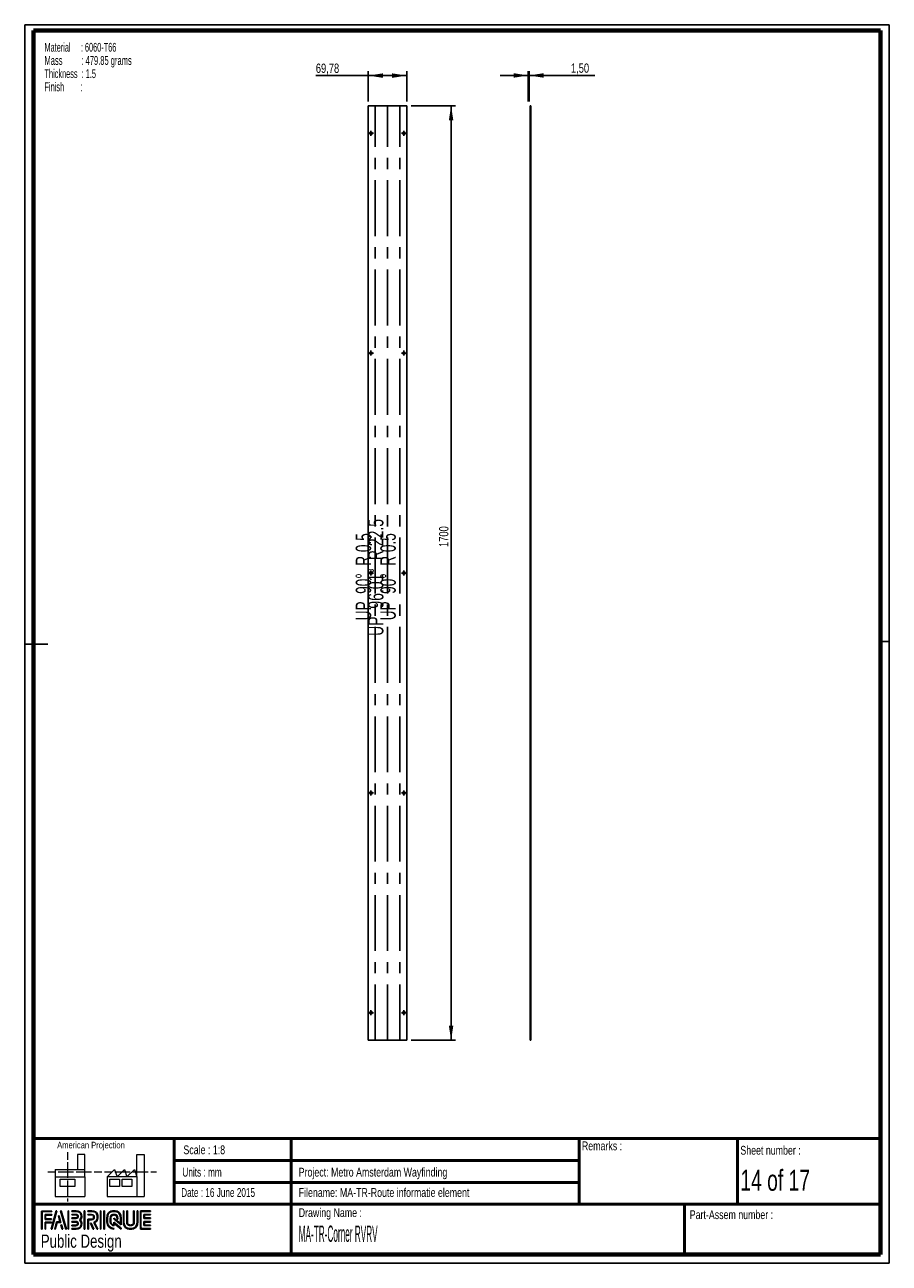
# Paper-space layout 'Corner RVRV Flat' of a CAD drawing. Header units: millimetres. Extents: x 7 to 203, y 7 to 289.
import ezdxf

# ---------------------------------------------------------------- set-up
doc = ezdxf.new("R2010")
doc.units = ezdxf.units.MM
doc.linetypes.add('CENTERX2', pattern=[20.32, 12.7, -2.54, 2.54, -2.54])
doc.linetypes.add('HIDDEN', pattern=[1.905, 1.27, -0.635])
for name, color, linetype in [('FORMAT', 7, 'Continuous'), ('LAYER1', 7, 'Continuous'), ('LAYER2', 7, 'Continuous'), ('LOGO', 7, 'Continuous')]:
    doc.layers.add(name, color=color, linetype=linetype)
doc.styles.add('SLDTEXTSTYLE0', font='TXT', dxfattribs={"width": 0.7})
doc.styles.add('SLDTEXTSTYLE1', font='TXT', dxfattribs={"width": 0.75})
doc.styles.add('SLDTEXTSTYLE13', font='TXT', dxfattribs={"width": 0.562222})
doc.styles.add('SLDTEXTSTYLE14', font='TXT', dxfattribs={"width": 0.6875})
doc.styles.add('SLDTEXTSTYLE16', font='TXT', dxfattribs={"width": 0.660714})
doc.styles.add('SLDTEXTSTYLE17', font='TXT', dxfattribs={"width": 0.680556})
doc.styles.add('SLDTEXTSTYLE3', font='TXT', dxfattribs={"width": 0.697368})
doc.styles.add('SLDTEXTSTYLE4', font='TXT', dxfattribs={"width": 0.37675})
doc.styles.add('SLDTEXTSTYLE7', font='TXT', dxfattribs={"width": 0.605})
doc.styles.add('SLDTEXTSTYLE8', font='TXT', dxfattribs={"width": 0.549})
doc.dimstyles.new('SLDDIMSTYLE25', dxfattribs={"dimtxt": 2.116667, "dimasz": 3.302, "dimexe": 0, "dimexo": 0.0625, "dimgap": 0.529167, "dimtad": 1, "dimlfac": 8, "dimrnd": 1e-09, "dimzin": 12, "dimdsep": 46, "dimtxsty": 'SLDTEXTSTYLE1', "dimsah": 1, "dimcen": 0.09, "dimadec": 0, "dimazin": 3, "dimtfac": 1, "dimtofl": 0, "dimtmove": 0, "dimatfit": 3, "dimfxl": 1, "dimfrac": 2, "dimtolj": 1, "dimtzin": 12, "dimarcsym": 0})
doc.dimstyles.new('SLDDIMSTYLE26', dxfattribs={"dimtxt": 2.116667, "dimasz": 3.302, "dimexe": 0, "dimexo": 0.0625, "dimgap": 0.529167, "dimtad": 1, "dimlfac": 8, "dimrnd": 1e-09, "dimzin": 12, "dimdsep": 46, "dimtxsty": 'SLDTEXTSTYLE1', "dimsah": 1, "dimcen": 0.09, "dimadec": 0, "dimazin": 3, "dimtfac": 1, "dimtmove": 0, "dimatfit": 0, "dimfxl": 1, "dimfrac": 2, "dimtolj": 1, "dimtzin": 12, "dimarcsym": 0})

# ---------------------------------------------------------------- blocks, each defined once
blk = doc.blocks.new('SW_NOTE_0_31')
at = {"layer": 'FORMAT', "color": 0, "char_height": 2, "attachment_point": 1}
for s, insert, style in [('Material     : 6060-T66', (0, 2.58), 'SLDTEXTSTYLE7'), ('Mass         : 479.85 grams', (0, -0.42), 'SLDTEXTSTYLE13'), ('Thickness  : 1.5', (0, -3.42), 'SLDTEXTSTYLE7'), ('Finish        :', (0, -6.42), 'SLDTEXTSTYLE8')]:
    blk.add_mtext(s, dxfattribs=dict(at, insert=insert, style=style))
blk = doc.blocks.new('_D_148')
at = {"layer": 'LOGO'}
for p, q in [((84.94, 277.46), (73.01, 277.46)), ((84.94, 271.59), (84.94, 278.46)), ((93.67, 277.46), (84.94, 277.46)), ((93.67, 271.59), (93.67, 278.46))]:
    blk.add_line(p, q, dxfattribs=at)
for points in [[(84.94, 277.46), (88.25, 276.95), (88.25, 277.97)], [(93.67, 277.46), (90.36, 277.97), (90.36, 276.95)]]:
    blk.add_solid(points, dxfattribs=at)
at = {"layer": 'LOGO', "insert": (73.01, 280.19), "char_height": 2.117, "attachment_point": 1, "style": 'SLDTEXTSTYLE1'}
blk.add_mtext('69,78', dxfattribs=at)
blk = doc.blocks.new('_D_149')
at = {"layer": 'LOGO'}
for p, q in [((94.67, 270.59), (104.76, 270.59)), ((103.76, 58.09), (103.76, 270.59)), ((94.67, 58.09), (104.76, 58.09))]:
    blk.add_line(p, q, dxfattribs=at)
for points in [[(103.76, 270.59), (103.25, 267.29), (104.27, 267.29)], [(103.76, 58.09), (104.27, 61.4), (103.25, 61.4)]]:
    blk.add_solid(points, dxfattribs=at)
at = {"layer": 'LOGO', "insert": (101.03, 170.26), "char_height": 2.117, "attachment_point": 1, "rotation": 90, "style": 'SLDTEXTSTYLE1'}
blk.add_mtext('1700', dxfattribs=at)
blk = doc.blocks.new('SW_CENTERMARKSYMBOL_43')
at = {"layer": 'LOGO', "color": 0}
for p, q in [((-0.31, 0), (-0.57, 0)), ((0, 0), (-0.31, 0)), ((0, 0.31), (0, 0.57)), ((0, 0), (0, 0.31)), ((0, 0), (0, -0.31)), ((0, 0), (0.31, 0)), ((0.31, 0), (0.57, 0)), ((0, -0.31), (0, -0.57))]:
    blk.add_line(p, q, dxfattribs=at)
blk = doc.blocks.new('SW_CENTERMARKSYMBOL_44')
at = {"layer": 'LOGO', "color": 0}
for p, q in [((-0.31, 0), (-0.57, 0)), ((0, 0), (-0.31, 0)), ((0, 0.31), (0, 0.57)), ((0, 0), (0, 0.31)), ((0, 0), (0, -0.31)), ((0, 0), (0.31, 0)), ((0.31, 0), (0.57, 0)), ((0, -0.31), (0, -0.57))]:
    blk.add_line(p, q, dxfattribs=at)
blk = doc.blocks.new('SW_CENTERMARKSYMBOL_45')
at = {"layer": 'LOGO', "color": 0}
for p, q in [((-0.31, 0), (-0.57, 0)), ((0, 0), (-0.31, 0)), ((0, 0.31), (0, 0.57)), ((0, 0), (0, 0.31)), ((0, 0), (0, -0.31)), ((0, 0), (0.31, 0)), ((0.31, 0), (0.57, 0)), ((0, -0.31), (0, -0.57))]:
    blk.add_line(p, q, dxfattribs=at)
blk = doc.blocks.new('SW_CENTERMARKSYMBOL_46')
at = {"layer": 'LOGO', "color": 0}
for p, q in [((-0.31, 0), (-0.57, 0)), ((0, 0), (-0.31, 0)), ((0, 0.31), (0, 0.57)), ((0, 0), (0, 0.31)), ((0, 0), (0, -0.31)), ((0, 0), (0.31, 0)), ((0.31, 0), (0.57, 0)), ((0, -0.31), (0, -0.57))]:
    blk.add_line(p, q, dxfattribs=at)
blk = doc.blocks.new('SW_CENTERMARKSYMBOL_47')
at = {"layer": 'LOGO', "color": 0}
for p, q in [((-0.31, 0), (-0.57, 0)), ((0, 0), (-0.31, 0)), ((0, 0.31), (0, 0.57)), ((0, 0), (0, 0.31)), ((0, 0), (0, -0.31)), ((0, 0), (0.31, 0)), ((0.31, 0), (0.57, 0)), ((0, -0.31), (0, -0.57))]:
    blk.add_line(p, q, dxfattribs=at)
blk = doc.blocks.new('SW_CENTERMARKSYMBOL_48')
at = {"layer": 'LOGO', "color": 0}
for p, q in [((-0.31, 0), (-0.57, 0)), ((0, 0), (-0.31, 0)), ((0, 0.31), (0, 0.57)), ((0, 0), (0, 0.31)), ((0, 0), (0, -0.31)), ((0, 0), (0.31, 0)), ((0.31, 0), (0.57, 0)), ((0, -0.31), (0, -0.57))]:
    blk.add_line(p, q, dxfattribs=at)
blk = doc.blocks.new('SW_CENTERMARKSYMBOL_49')
at = {"layer": 'LOGO', "color": 0}
for p, q in [((-0.31, 0), (-0.57, 0)), ((0, 0), (-0.31, 0)), ((0, 0.31), (0, 0.57)), ((0, 0), (0, 0.31)), ((0, 0), (0, -0.31)), ((0, 0), (0.31, 0)), ((0.31, 0), (0.57, 0)), ((0, -0.31), (0, -0.57))]:
    blk.add_line(p, q, dxfattribs=at)
blk = doc.blocks.new('SW_CENTERMARKSYMBOL_50')
at = {"layer": 'LOGO', "color": 0}
for p, q in [((-0.31, 0), (-0.57, 0)), ((0, 0), (-0.31, 0)), ((0, 0.31), (0, 0.57)), ((0, 0), (0, 0.31)), ((0, 0), (0, -0.31)), ((0, 0), (0.31, 0)), ((0.31, 0), (0.57, 0)), ((0, -0.31), (0, -0.57))]:
    blk.add_line(p, q, dxfattribs=at)
blk = doc.blocks.new('SW_CENTERMARKSYMBOL_51')
at = {"layer": 'LOGO', "color": 0}
for p, q in [((-0.31, 0), (-0.57, 0)), ((0, 0), (-0.31, 0)), ((0, 0.31), (0, 0.57)), ((0, 0), (0, 0.31)), ((0, 0), (0, -0.31)), ((0, 0), (0.31, 0)), ((0.31, 0), (0.57, 0)), ((0, -0.31), (0, -0.57))]:
    blk.add_line(p, q, dxfattribs=at)
blk = doc.blocks.new('SW_CENTERMARKSYMBOL_52')
at = {"layer": 'LOGO', "color": 0}
for p, q in [((-0.31, 0), (-0.57, 0)), ((0, 0), (-0.31, 0)), ((0, 0.31), (0, 0.57)), ((0, 0), (0, 0.31)), ((0, 0), (0, -0.31)), ((0, 0), (0.31, 0)), ((0.31, 0), (0.57, 0)), ((0, -0.31), (0, -0.57))]:
    blk.add_line(p, q, dxfattribs=at)
blk = doc.blocks.new('_D_150')
at = {"layer": 'LOGO'}
for p, q in [((121.29, 277.49), (114.94, 277.49)), ((121.29, 271.59), (121.29, 278.49)), ((121.48, 277.49), (121.29, 277.49)), ((121.48, 271.59), (121.48, 278.49)), ((121.48, 277.49), (136.47, 277.49))]:
    blk.add_line(p, q, dxfattribs=at)
for points in [[(121.29, 277.49), (117.99, 278), (117.99, 276.98)], [(121.48, 277.49), (124.78, 276.98), (124.78, 278)]]:
    blk.add_solid(points, dxfattribs=at)
at = {"layer": 'LOGO', "insert": (131, 280.22), "char_height": 2.117, "attachment_point": 1, "style": 'SLDTEXTSTYLE1'}
blk.add_mtext('1,50', dxfattribs=at)

psp = doc.layouts.new('Corner RVRV Flat')

# ---------------------------------------------------------------- hatches: boundary and pattern name
at = {"layer": 'LOGO'}
for points in [[(10.6886, 15.1336), (10.8267, 15.1336), (10.8267, 19.1191), (13.0247, 19.1191), (13.0247, 19.2569), (10.6886, 19.2569)], [(11.5878, 17.5069), (11.5878, 18.3377), (13.0247, 18.3377), (13.0247, 18.476), (11.4498, 18.476), (11.4498, 17.3687), (12.8886, 17.3687), (12.8886, 17.5069)], [(14.1546, 19.2796), (14.0117, 19.2796), (12.8319, 15.1564), (12.9745, 15.1564)], [(13.7898, 15.1564), (14.2016, 16.6676), (15.0361, 16.6676), (14.641, 18.1631), (14.4934, 18.1631), (14.8571, 16.8059), (14.0959, 16.8059), (13.6496, 15.1564)], [(16.3163, 15.1564), (15.1362, 19.2796), (14.9892, 19.2796), (16.1715, 15.1564)], [(16.8175, 15.1564), (16.8175, 19.2796), (16.6792, 19.2796), (16.6792, 15.1564)], [(20.5209, 15.1564), (20.5209, 19.2796), (20.3827, 19.2796), (20.3827, 15.1564)], [(24.1686, 15.1564), (24.1686, 19.2796), (24.0306, 19.2796), (24.0306, 15.1564)], [(24.9531, 15.1564), (24.9531, 19.2796), (24.8152, 19.2796), (24.8152, 15.1564)], [(34.0308, 17.6781), (34.0308, 18.3605), (35.4618, 18.3605), (35.4618, 18.4987), (33.8922, 18.4987), (33.8922, 17.5397), (35.4618, 17.5397), (35.4618, 17.6781)], [(11.5878, 15.1336), (11.5878, 16.5876), (12.8886, 16.5876), (12.8886, 16.7253), (11.4498, 16.7253), (11.4498, 15.1336)], [(15.4879, 15.1564), (15.2148, 16.1436), (15.0671, 16.1436), (15.3478, 15.1564)], [(22.5695, 15.1564), (21.911, 16.4985), (21.7571, 16.4985), (22.4158, 15.1564)], [(35.4618, 15.9383), (35.4618, 16.0768), (34.0308, 16.0768), (34.0308, 16.7591), (35.4618, 16.7591), (35.4618, 16.8972), (33.8922, 16.8972), (33.8922, 15.9383)]]:
    psp.add_hatch(color=7, dxfattribs=at).paths.add_polyline_path(points, flags=0)
h = psp.add_hatch(color=7, dxfattribs=at)
edge = h.paths.add_edge_path(flags=0)
edge.add_line((17.5302, 15.9289), (18.4834, 15.9289))
edge.add_spline(control_points=[(18.4834, 15.9289), (18.7525, 15.9289), (18.9712, 16.1482), (18.9712, 16.418), (18.9712, 16.6881), (18.7571, 16.8997), (18.4834, 16.8997), (18.4832, 16.8997), (17.53, 16.8977)], knot_values=[0, 0, 0, 0, 1, 2, 3, 4, 5, 6, 6, 6, 6], weights=[1, 1, 1, 1, 1, 1, 1, 1, 1], degree=3, periodic=0)
edge.add_line((17.53, 16.8977), (17.5302, 16.7596))
edge.add_line((17.5302, 16.7596), (18.4834, 16.7616))
edge.add_spline(control_points=[(18.4834, 16.7616), (18.6795, 16.7616), (18.8332, 16.6105), (18.8332, 16.418), (18.8332, 16.2243), (18.6763, 16.0666), (18.4834, 16.0666)], knot_values=[0, 0, 0, 0, 1, 2, 3, 4, 4, 4, 4], weights=[1, 1, 1, 1, 1, 1, 1], degree=3, periodic=0)
edge.add_line((18.4834, 16.0666), (17.5302, 16.0666))
edge.add_line((17.5302, 16.0666), (17.5302, 15.9289))
h = psp.add_hatch(color=7, dxfattribs=at)
edge = h.paths.add_edge_path(flags=0)
edge.add_line((17.5302, 15.1564), (18.5372, 15.1564))
edge.add_spline(control_points=[(18.5372, 15.1564), (19.2314, 15.1564), (19.7957, 15.7225), (19.7957, 16.418), (19.7957, 16.7112), (19.6812, 16.9926), (19.4787, 17.2215), (19.6812, 17.4499), (19.7957, 17.7315), (19.7957, 18.0248), (19.7957, 18.7196), (19.2314, 19.2849), (18.5372, 19.2849)], knot_values=[0, 0, 0, 0, 1, 2, 3, 4, 5, 6, 7, 8, 9, 10, 10, 10, 10], weights=[1, 1, 1, 1, 1, 1, 1, 1, 1, 1, 1, 1, 1], degree=3, periodic=0)
edge.add_line((18.5372, 19.2849), (17.5302, 19.2849))
edge.add_line((17.5302, 19.2849), (17.5302, 19.1468))
edge.add_line((17.5302, 19.1468), (18.5372, 19.1468))
edge.add_spline(control_points=[(18.5372, 19.1468), (19.1551, 19.1468), (19.6577, 18.6435), (19.6577, 18.0248), (19.6577, 17.7476), (19.5451, 17.4793), (19.341, 17.2693)], knot_values=[0, 0, 0, 0, 1, 2, 3, 4, 4, 4, 4], weights=[1, 1, 1, 1, 1, 1, 1], degree=3, periodic=0)
edge.add_line((19.341, 17.2693), (19.2941, 17.2215))
edge.add_line((19.2941, 17.2215), (19.341, 17.173))
edge.add_spline(control_points=[(19.341, 17.173), (19.5451, 16.9632), (19.6577, 16.6949), (19.6577, 16.418), (19.6577, 15.7985), (19.1551, 15.2946), (18.5372, 15.2946)], knot_values=[0, 0, 0, 0, 1, 2, 3, 4, 4, 4, 4], weights=[1, 1, 1, 1, 1, 1, 1], degree=3, periodic=0)
edge.add_line((18.5372, 15.2946), (17.5302, 15.2946))
edge.add_line((17.5302, 15.2946), (17.5302, 15.1564))
h = psp.add_hatch(color=7, dxfattribs=at)
edge = h.paths.add_edge_path(flags=0)
edge.add_line((17.5302, 17.5393), (18.5352, 17.5393))
edge.add_spline(control_points=[(18.5352, 17.5393), (18.7876, 17.5707), (18.9712, 17.7791), (18.9712, 18.0243), (18.9712, 18.2941), (18.7571, 18.5061), (18.4834, 18.5061)], knot_values=[0, 0, 0, 0, 1, 2, 3, 4, 4, 4, 4], weights=[1, 1, 1, 1, 1, 1, 1], degree=3, periodic=0)
edge.add_line((18.4834, 18.5061), (17.5302, 18.5061))
edge.add_line((17.5302, 18.5061), (17.5302, 18.3678))
edge.add_line((17.5302, 18.3678), (18.4834, 18.3678))
edge.add_spline(control_points=[(18.4834, 18.3678), (18.6795, 18.3678), (18.8332, 18.217), (18.8332, 18.0243), (18.8332, 17.8486), (18.7014, 17.6991), (18.5261, 17.6767)], knot_values=[0, 0, 0, 0, 1, 2, 3, 4, 4, 4, 4], weights=[1, 1, 1, 1, 1, 1, 1], degree=3, periodic=0)
edge.add_line((18.5261, 17.6767), (17.5302, 17.6772))
edge.add_line((17.5302, 17.6772), (17.5302, 17.5393))
h = psp.add_hatch(color=7, dxfattribs=at)
edge = h.paths.add_edge_path(flags=0)
edge.add_line((23.2908, 15.1564), (23.4443, 15.1564))
edge.add_line((23.4443, 15.1564), (22.7198, 16.6317))
edge.add_spline(control_points=[(22.7198, 16.6317), (23.1755, 16.875), (23.4711, 17.3491), (23.4711, 17.8696), (23.4711, 18.647), (22.8397, 19.2796), (22.0637, 19.2796)], knot_values=[0, 0, 0, 0, 1, 2, 3, 4, 4, 4, 4], weights=[1, 1, 1, 1, 1, 1, 1], degree=3, periodic=0)
edge.add_line((22.0637, 19.2796), (21.1671, 19.2796))
edge.add_line((21.1671, 19.2796), (21.1671, 19.1419))
edge.add_line((21.1671, 19.1419), (22.0637, 19.1419))
edge.add_spline(control_points=[(22.0637, 19.1419), (22.7637, 19.1419), (23.3332, 18.571), (23.3332, 17.8696), (23.3332, 17.3783), (23.0463, 16.9261), (22.6016, 16.7176)], knot_values=[0, 0, 0, 0, 1, 2, 3, 4, 4, 4, 4], weights=[1, 1, 1, 1, 1, 1, 1], degree=3, periodic=0)
edge.add_line((22.6016, 16.7176), (22.538, 16.6879))
edge.add_line((22.538, 16.6879), (23.2908, 15.1564))
h = psp.add_hatch(color=7, dxfattribs=at)
edge = h.paths.add_edge_path(flags=0)
edge.add_line((21.1671, 18.3605), (22.0096, 18.3605))
edge.add_spline(control_points=[(22.0096, 18.3605), (22.277, 18.3605), (22.4943, 18.1405), (22.4943, 17.8696), (22.4943, 17.599), (22.277, 17.3787), (22.0096, 17.3787)], knot_values=[0, 0, 0, 0, 1, 2, 3, 4, 4, 4, 4], weights=[1, 1, 1, 1, 1, 1, 1], degree=3, periodic=0)
edge.add_line((22.0096, 17.3787), (21.1671, 17.3787))
edge.add_line((21.1671, 17.3787), (21.1671, 15.1564))
edge.add_line((21.1671, 15.1564), (21.3051, 15.1564))
edge.add_line((21.3051, 15.1564), (21.3051, 17.2409))
edge.add_line((21.3051, 17.2409), (22.0096, 17.2409))
edge.add_spline(control_points=[(22.0096, 17.2409), (22.3531, 17.2409), (22.6324, 17.5227), (22.6324, 17.8696), (22.6324, 18.2163), (22.3531, 18.4987), (22.0096, 18.4987)], knot_values=[0, 0, 0, 0, 1, 2, 3, 4, 4, 4, 4], weights=[1, 1, 1, 1, 1, 1, 1], degree=3, periodic=0)
edge.add_line((22.0096, 18.4987), (21.1671, 18.4987))
edge.add_line((21.1671, 18.4987), (21.1671, 18.3605))
h = psp.add_hatch(color=7, dxfattribs=at)
edge = h.paths.add_edge_path(flags=0)
edge.add_line((28.7594, 16.1427), (28.7599, 17.6477))
edge.add_spline(control_points=[(28.7599, 17.6477), (28.7599, 18.5477), (28.0291, 19.2796), (27.131, 19.2796), (26.2321, 19.2796), (25.501, 18.5477), (25.501, 17.6477)], knot_values=[0, 0, 0, 0, 1, 2, 3, 4, 4, 4, 4], weights=[1, 1, 1, 1, 1, 1, 1], degree=3, periodic=0)
edge.add_line((25.501, 17.6477), (25.501, 16.7885))
edge.add_spline(control_points=[(25.501, 16.7885), (25.501, 15.8888), (26.2316, 15.1564), (27.13, 15.1564)], knot_values=[1, 1, 1, 1, 2, 2, 2, 2], weights=[1, 1, 1, 1], degree=3, periodic=0)
edge.add_line((27.13, 15.1564), (27.13, 15.2946))
edge.add_spline(control_points=[(27.13, 15.2946), (26.3078, 15.2946), (25.6393, 15.9651), (25.6393, 16.7885)], knot_values=[3, 3, 3, 3, 4, 4, 4, 4], weights=[1, 1, 1, 1], degree=3, periodic=0)
edge.add_line((25.6393, 16.7885), (25.6393, 17.6477))
edge.add_spline(control_points=[(25.6393, 17.6477), (25.6393, 18.4716), (26.3084, 19.1419), (27.131, 19.1419), (27.9529, 19.1419), (28.6216, 18.4716), (28.6216, 17.6477)], knot_values=[0, 0, 0, 0, 1, 2, 3, 4, 4, 4, 4], weights=[1, 1, 1, 1, 1, 1, 1], degree=3, periodic=0)
edge.add_spline(control_points=[(28.6216, 17.6477), (28.6216, 16.6487), (28.6216, 16.4224), (28.4274, 16.5706), (27.0597, 17.6351)], knot_values=[0, 0, 0, 0, 1, 2, 2, 2, 2], weights=[1, 1, 1, 1, 1], degree=3, periodic=0)
edge.add_line((27.0597, 17.6351), (27.0597, 17.469))
edge.add_line((27.0597, 17.469), (28.7594, 16.1427))
h = psp.add_hatch(color=7, dxfattribs=at)
edge = h.paths.add_edge_path(flags=0)
edge.add_line((28.7594, 15.1564), (28.7594, 15.3484))
edge.add_line((28.7594, 15.3484), (27.0597, 16.7155))
edge.add_line((27.0597, 16.7155), (27.0597, 16.0904))
edge.add_spline(control_points=[(27.0597, 16.0904), (26.702, 16.1268), (26.4186, 16.421), (26.4186, 16.7905)], knot_values=[0, 0, 0, 0, 1, 1, 1, 1], weights=[1, 1, 1, 1], degree=3, periodic=0)
edge.add_line((26.4186, 16.7905), (26.4194, 17.6463))
edge.add_spline(control_points=[(26.4194, 17.6463), (26.4194, 18.0393), (26.7388, 18.3596), (27.131, 18.3596), (27.5229, 18.3596), (27.8423, 18.0393), (27.8423, 17.6463)], knot_values=[0, 0, 0, 0, 1, 2, 3, 4, 4, 4, 4], weights=[1, 1, 1, 1, 1, 1, 1], degree=3, periodic=0)
edge.add_line((27.8423, 17.6463), (27.8415, 17.4088))
edge.add_line((27.8415, 17.4088), (27.9795, 17.4082))
edge.add_line((27.9795, 17.4082), (27.9801, 17.6459))
edge.add_spline(control_points=[(27.9801, 17.6459), (27.9801, 18.1155), (27.5991, 18.4973), (27.131, 18.4973), (26.6626, 18.4973), (26.2814, 18.1155), (26.2814, 17.6463)], knot_values=[0, 0, 0, 0, 1, 2, 3, 4, 4, 4, 4], weights=[1, 1, 1, 1, 1, 1, 1], degree=3, periodic=0)
edge.add_line((26.2814, 17.6463), (26.2804, 16.7905))
edge.add_spline(control_points=[(26.2804, 16.7905), (26.2804, 16.3207), (26.6608, 15.9381), (27.1282, 15.9381)], knot_values=[0, 0, 0, 0, 1, 1, 1, 1], weights=[1, 1, 1, 1], degree=3, periodic=0)
edge.add_line((27.1282, 15.9381), (27.1973, 15.9381))
edge.add_line((27.1973, 15.9381), (27.1973, 16.4361))
edge.add_line((27.1973, 16.4361), (28.7594, 15.1564))
h = psp.add_hatch(color=7, dxfattribs=at)
edge = h.paths.add_edge_path(flags=0)
edge.add_line((29.2593, 19.2796), (29.2593, 16.7885))
edge.add_spline(control_points=[(29.2593, 16.7885), (29.2593, 15.8888), (29.99, 15.1564), (30.8881, 15.1564), (31.7871, 15.1564), (32.5179, 15.8888), (32.5179, 16.7885)], knot_values=[0, 0, 0, 0, 1, 2, 3, 4, 4, 4, 4], weights=[1, 1, 1, 1, 1, 1, 1], degree=3, periodic=0)
edge.add_line((32.5179, 16.7885), (32.5179, 19.2796))
edge.add_line((32.5179, 19.2796), (32.3799, 19.2796))
edge.add_line((32.3799, 19.2796), (32.3799, 16.7885))
edge.add_spline(control_points=[(32.3799, 16.7885), (32.3799, 15.9651), (31.7106, 15.2946), (30.8881, 15.2946), (30.066, 15.2946), (29.3971, 15.9651), (29.3971, 16.7885)], knot_values=[0, 0, 0, 0, 1, 2, 3, 4, 4, 4, 4], weights=[1, 1, 1, 1, 1, 1, 1], degree=3, periodic=0)
edge.add_line((29.3971, 16.7885), (29.3971, 19.2796))
edge.add_line((29.3971, 19.2796), (29.2593, 19.2796))
h = psp.add_hatch(color=7, dxfattribs=at)
edge = h.paths.add_edge_path(flags=0)
edge.add_line((30.0392, 19.2796), (30.0392, 16.7905))
edge.add_spline(control_points=[(30.0392, 16.7905), (30.0392, 16.3211), (30.4199, 15.9388), (30.8881, 15.9388), (31.3565, 15.9388), (31.7375, 16.3211), (31.7375, 16.7905)], knot_values=[0, 0, 0, 0, 1, 2, 3, 4, 4, 4, 4], weights=[1, 1, 1, 1, 1, 1, 1], degree=3, periodic=0)
edge.add_line((31.7375, 16.7905), (31.7375, 19.2796))
edge.add_line((31.7375, 19.2796), (31.5996, 19.2796))
edge.add_line((31.5996, 19.2796), (31.5996, 16.7905))
edge.add_spline(control_points=[(31.5996, 16.7905), (31.5996, 16.397), (31.28, 16.0769), (30.8881, 16.0769), (30.4958, 16.0769), (30.1769, 16.397), (30.1769, 16.7905)], knot_values=[0, 0, 0, 0, 1, 2, 3, 4, 4, 4, 4], weights=[1, 1, 1, 1, 1, 1, 1], degree=3, periodic=0)
edge.add_line((30.1769, 16.7905), (30.1769, 19.2796))
edge.add_line((30.1769, 19.2796), (30.0392, 19.2796))
h = psp.add_hatch(color=7, dxfattribs=at)
edge = h.paths.add_edge_path(flags=0)
edge.add_line((35.4618, 15.1558), (35.4618, 15.2939))
edge.add_spline(control_points=[(35.4618, 15.2939), (33.3989, 15.2939), (33.2693, 15.2939), (33.2693, 15.4248), (33.2693, 19.011), (33.2693, 19.1419)], knot_values=[0, 0, 0, 0, 1, 2, 3, 3, 3, 3], weights=[1, 1, 1, 1, 1, 1], degree=3, periodic=0)
edge.add_line((33.2693, 19.1419), (35.4618, 19.1419))
edge.add_line((35.4618, 19.1419), (35.4618, 19.2796))
edge.add_line((35.4618, 19.2796), (33.1309, 19.2796))
edge.add_line((33.1309, 19.2796), (33.1309, 15.1558))
edge.add_line((33.1309, 15.1558), (35.4618, 15.1558))

# ---------------------------------------------------------------- linework, layer by layer
at = {"color": 7, "linetype": 'Continuous', "lineweight": 25}
for p, q in [((84.9436, 58.0931), (84.9436, 270.5931)), ((93.6656, 270.5931), (84.9436, 270.5931)), ((93.6656, 58.0931), (93.6656, 270.5931)), ((121.7121, 58.0931), (121.7121, 270.5931)), ((121.8996, 270.5931), (121.7121, 270.5931)), ((121.8996, 58.0931), (121.8996, 270.5931)), ((93.6656, 58.0931), (84.9436, 58.0931)), ((121.8996, 58.0931), (121.7121, 58.0931))]:
    psp.add_line(p, q, dxfattribs=at)
at = {"color": 7, "linetype": 'CENTERX2'}
for p, q in [((86.5038, 58.0931), (86.5038, 270.5931)), ((89.3046, 58.0931), (89.3046, 270.5931)), ((92.1054, 58.0931), (92.1054, 270.5931))]:
    psp.add_line(p, q, dxfattribs=at)
at = {"color": 7, "linetype": 'HIDDEN', "lineweight": 18}
for p, q in [((121.8996, 264.6056), (121.7121, 264.6056)), ((121.7121, 264.0806), (121.8996, 264.0806)), ((121.8996, 214.6056), (121.7121, 214.6056)), ((121.7121, 214.0806), (121.8996, 214.0806)), ((121.8996, 164.6056), (121.7121, 164.6056)), ((121.7121, 164.0806), (121.8996, 164.0806)), ((121.8996, 114.6056), (121.7121, 114.6056)), ((121.7121, 114.0806), (121.8996, 114.0806)), ((121.8996, 64.6056), (121.7121, 64.6056)), ((121.7121, 64.0806), (121.8996, 64.0806))]:
    psp.add_line(p, q, dxfattribs=at)
at = {"color": 7, "linetype": 'Continuous', "lineweight": 18}
for p, q in [((16.5773, 32.6788), (16.5773, 30.9217)), ((20.4987, 32.1146), (18.8168, 32.1146)), ((18.8168, 32.1146), (18.8168, 28.7379)), ((20.4987, 27.0496), (20.4987, 32.1146)), ((32.3195, 27.0539), (32.3195, 32.119)), ((32.3195, 32.119), (34.0014, 32.119)), ((34.0014, 32.119), (34.0014, 22.5532)), ((12.0892, 28.1782), (13.8397, 28.1782)), ((13.7711, 28.7379), (13.7711, 27.0496)), ((13.7711, 28.7379), (20.4987, 28.7379)), ((14.4247, 28.1782), (16.1797, 28.1782)), ((16.1797, 28.1782), (17.9347, 28.1782)), ((16.5773, 30.3345), (16.5773, 28.5727)), ((16.5773, 28.5727), (16.5773, 26.811)), ((18.5197, 28.1782), (20.2747, 28.1782)), ((20.2747, 28.1782), (22.0297, 28.1782)), ((22.6147, 28.1782), (24.3696, 28.1782)), ((24.9795, 28.1826), (26.7345, 28.1826)), ((25.5919, 27.0539), (27.2738, 28.7423)), ((27.2738, 28.7423), (27.8361, 27.0539)), ((27.3195, 28.1826), (29.0745, 28.1826)), ((27.8361, 27.0539), (29.518, 28.7423)), ((29.0745, 28.1826), (30.8294, 28.1826)), ((29.518, 28.7423), (30.08, 27.0539)), ((30.08, 27.0539), (31.7619, 28.7423)), ((31.4144, 28.1826), (33.1697, 28.1826)), ((31.7619, 28.7423), (32.3195, 27.0539)), ((33.1697, 28.1826), (34.9247, 28.1826)), ((35.5097, 28.1826), (36.8076, 28.1826)), ((13.7711, 27.0496), (20.4987, 27.0496)), ((13.7711, 27.0496), (13.7711, 22.5488)), ((14.8954, 26.49), (18.2592, 26.49)), ((14.8954, 24.8015), (14.8954, 26.49)), ((16.5773, 26.2238), (16.5773, 24.4622)), ((18.2592, 26.49), (18.2592, 24.8015)), ((20.4987, 27.0496), (20.4987, 22.5488)), ((32.3195, 27.0539), (25.5919, 27.0539)), ((25.5919, 27.0539), (25.5919, 22.5532)), ((26.1542, 26.4944), (28.3981, 26.4944)), ((26.1542, 24.8059), (26.1542, 26.4944)), ((28.3981, 26.4944), (28.3981, 24.8059)), ((28.9557, 26.4944), (31.1999, 26.4944)), ((28.9557, 24.8059), (28.9557, 26.4944)), ((31.1999, 26.4944), (31.1999, 24.8059)), ((32.3195, 27.0539), (32.3195, 22.5532)), ((13.7711, 22.5488), (20.4987, 22.5488)), ((18.2592, 24.8015), (14.8954, 24.8015)), ((16.5773, 24.4622), (16.5773, 22.7003)), ((25.5919, 22.5532), (32.3195, 22.5532)), ((28.3981, 24.8059), (26.1542, 24.8059)), ((31.1999, 24.8059), (28.9557, 24.8059)), ((32.3195, 22.5532), (34.0014, 22.5532)), ((16.5773, 22.1131), (16.5773, 21.4248))]:
    psp.add_line(p, q, dxfattribs=at)
at = {"color": 7, "linetype": 'Continuous', "lineweight": 25}
for centre in [(85.5686, 264.3431), (93.0406, 264.3431), (85.5686, 214.3431), (93.0406, 214.3431), (85.5686, 164.3431), (93.0406, 164.3431), (85.5686, 114.3431), (93.0406, 114.3431), (85.5686, 64.3431), (93.0406, 64.3431)]:
    psp.add_circle(centre, 0.2625, dxfattribs=at)
at = {"layer": 'LAYER1', "lineweight": 50}
for p, q in [((8.8519, 35.7839), (201.3519, 35.7839)), ((40.8138, 35.7839), (40.8138, 20.7839)), ((67.4321, 35.7839), (67.4321, 9.39)), ((132.8499, 35.7839), (132.8499, 20.7839)), ((168.849, 20.7839), (168.849, 35.7839)), ((40.8138, 30.7839), (132.8499, 30.7839)), ((40.8138, 25.7839), (132.8499, 25.7839)), ((8.8519, 20.7839), (201.3519, 20.7839)), ((156.8106, 9.39), (156.8106, 20.7839))]:
    psp.add_line(p, q, dxfattribs=at)
at = {"layer": 'LAYER2', "lineweight": 70}
for p, q in [((8.8519, 9.39), (8.8519, 287.7022)), ((8.8519, 287.7022), (201.3519, 287.7022)), ((201.3519, 287.7022), (201.3519, 9.39)), ((201.3519, 9.39), (8.8519, 9.39))]:
    psp.add_line(p, q, dxfattribs=at)
at = {"layer": 'LOGO'}
for p, q in [((6.8519, 289.0178), (203.353, 289.0178)), ((6.8519, 289.0178), (6.8519, 7.39)), ((203.353, 289.0178), (203.353, 7.39)), ((6.8519, 148.2039), (12.0892, 148.2039)), ((203.353, 148.7444), (201.3519, 148.7444)), ((6.8519, 7.39), (203.353, 7.39))]:
    psp.add_line(p, q, dxfattribs=at)
at = {"layer": 'LOGO', "color": 7, "linetype": 'Continuous', "lineweight": 25}
for p, q in [((13.0247, 19.2569), (10.6886, 19.2569)), ((14.0117, 19.2796), (12.8319, 15.1564)), ((12.9745, 15.1564), (14.1546, 19.2796))]:
    psp.add_line(p, q, dxfattribs=at)
at = {"layer": 'LOGO', "color": 7, "lineweight": 25}
for p, q in [((10.6886, 19.2569), (10.6886, 15.1336)), ((10.8267, 19.1191), (13.0247, 19.1191)), ((10.8267, 15.1336), (10.8267, 19.1191)), ((13.0247, 18.476), (11.4498, 18.476)), ((11.4498, 18.476), (11.4498, 17.3687)), ((11.4498, 17.3687), (12.8886, 17.3687)), ((11.5878, 17.5069), (11.5878, 18.3377)), ((11.5878, 18.3377), (13.0247, 18.3377)), ((12.8886, 17.5069), (11.5878, 17.5069)), ((12.8886, 17.3687), (12.8886, 17.5069)), ((13.0247, 19.1191), (13.0247, 19.2569)), ((13.0247, 18.3377), (13.0247, 18.476)), ((14.1546, 19.2796), (14.0117, 19.2796)), ((14.641, 18.1631), (14.4934, 18.1631)), ((14.4934, 18.1631), (14.8571, 16.8059)), ((15.0361, 16.6676), (14.641, 18.1631)), ((14.9892, 19.2796), (16.1715, 15.1564)), ((15.1362, 19.2796), (14.9892, 19.2796)), ((16.3163, 15.1564), (15.1362, 19.2796)), ((16.6792, 19.2796), (16.6792, 15.1564)), ((16.8175, 19.2796), (16.6792, 19.2796)), ((16.8175, 15.1564), (16.8175, 19.2796)), ((17.53, 16.8977), (17.5302, 16.7596)), ((17.5302, 19.2849), (17.5302, 19.1468)), ((18.5372, 19.2849), (17.5302, 19.2849)), ((17.5302, 19.1468), (18.5372, 19.1468)), ((17.5302, 18.5061), (17.5302, 18.3678)), ((18.4834, 18.5061), (17.5302, 18.5061)), ((17.5302, 18.3678), (18.4834, 18.3678)), ((18.5261, 17.6767), (17.5302, 17.6772)), ((17.5302, 17.6772), (17.5302, 17.5393)), ((17.5302, 17.5393), (18.5352, 17.5393)), ((19.341, 17.2693), (19.2941, 17.2215)), ((19.2941, 17.2215), (19.341, 17.173)), ((20.3827, 19.2796), (20.3827, 15.1564)), ((20.5209, 19.2796), (20.3827, 19.2796)), ((20.5209, 15.1564), (20.5209, 19.2796)), ((22.0637, 19.2796), (21.1671, 19.2796)), ((21.1671, 19.2796), (21.1671, 19.1419)), ((21.1671, 19.1419), (22.0637, 19.1419)), ((22.0096, 18.4987), (21.1671, 18.4987)), ((21.1671, 18.4987), (21.1671, 18.3605)), ((22.0096, 18.4987), (21.1671, 18.4987)), ((21.1671, 18.4987), (21.1671, 18.3605)), ((21.1671, 18.3605), (22.0096, 18.3605)), ((21.1671, 18.3605), (22.0096, 18.3605)), ((22.0096, 17.3787), (21.1671, 17.3787)), ((21.1671, 17.3787), (21.1671, 15.1564)), ((22.0096, 17.3787), (21.1671, 17.3787)), ((21.1671, 17.3787), (21.1671, 15.1564)), ((21.3051, 15.1564), (21.3051, 17.2409)), ((21.3051, 17.2409), (22.0096, 17.2409)), ((21.3051, 15.1564), (21.3051, 17.2409)), ((21.3051, 17.2409), (22.0096, 17.2409)), ((24.0306, 19.2796), (24.0306, 15.1564)), ((24.1686, 19.2796), (24.0306, 19.2796)), ((24.1686, 15.1564), (24.1686, 19.2796)), ((24.8152, 19.2796), (24.8152, 15.1564)), ((24.9531, 19.2796), (24.8152, 19.2796)), ((24.9531, 15.1564), (24.9531, 19.2796)), ((25.501, 17.6477), (25.501, 16.7885)), ((25.501, 17.6477), (25.501, 16.7885)), ((25.6393, 16.7885), (25.6393, 17.6477)), ((25.6393, 16.7885), (25.6393, 17.6477)), ((26.2814, 17.6463), (26.2804, 16.7905)), ((26.4186, 16.7905), (26.4194, 17.6463)), ((27.0597, 17.6351), (27.0597, 17.469)), ((27.0597, 17.6351), (27.0597, 17.469)), ((27.0597, 17.469), (28.7594, 16.1427)), ((27.0597, 17.469), (28.7594, 16.1427)), ((27.8423, 17.6463), (27.8415, 17.4088)), ((27.8415, 17.4088), (27.9795, 17.4082)), ((27.9795, 17.4082), (27.9801, 17.6459)), ((28.7594, 16.1427), (28.7599, 17.6477)), ((28.7594, 16.1427), (28.7599, 17.6477)), ((29.3971, 19.2796), (29.2593, 19.2796)), ((29.2593, 19.2796), (29.2593, 16.7885)), ((29.3971, 19.2796), (29.2593, 19.2796)), ((29.2593, 19.2796), (29.2593, 16.7885)), ((29.3971, 16.7885), (29.3971, 19.2796)), ((29.3971, 16.7885), (29.3971, 19.2796)), ((30.1769, 19.2796), (30.0392, 19.2796)), ((30.0392, 19.2796), (30.0392, 16.7905)), ((30.1769, 19.2796), (30.0392, 19.2796)), ((30.0392, 19.2796), (30.0392, 16.7905)), ((30.1769, 16.7905), (30.1769, 19.2796)), ((30.1769, 16.7905), (30.1769, 19.2796)), ((31.5996, 19.2796), (31.5996, 16.7905)), ((31.7375, 19.2796), (31.5996, 19.2796)), ((31.5996, 19.2796), (31.5996, 16.7905)), ((31.7375, 19.2796), (31.5996, 19.2796)), ((31.7375, 16.7905), (31.7375, 19.2796)), ((31.7375, 16.7905), (31.7375, 19.2796)), ((32.3799, 19.2796), (32.3799, 16.7885)), ((32.5179, 19.2796), (32.3799, 19.2796)), ((32.3799, 19.2796), (32.3799, 16.7885)), ((32.5179, 19.2796), (32.3799, 19.2796)), ((32.5179, 16.7885), (32.5179, 19.2796)), ((32.5179, 16.7885), (32.5179, 19.2796)), ((35.4618, 19.2796), (33.1309, 19.2796)), ((33.1309, 19.2796), (33.1309, 15.1558)), ((35.4618, 19.2796), (33.1309, 19.2796)), ((33.1309, 19.2796), (33.1309, 15.1558)), ((33.2693, 19.1419), (35.4618, 19.1419)), ((33.2693, 19.1419), (35.4618, 19.1419)), ((35.4618, 18.4987), (33.8922, 18.4987)), ((33.8922, 18.4987), (33.8922, 17.5397)), ((35.4618, 18.4987), (33.8922, 18.4987)), ((33.8922, 18.4987), (33.8922, 17.5397)), ((33.8922, 17.5397), (35.4618, 17.5397)), ((33.8922, 17.5397), (35.4618, 17.5397)), ((34.0308, 17.6781), (34.0308, 18.3605)), ((34.0308, 18.3605), (35.4618, 18.3605)), ((34.0308, 17.6781), (34.0308, 18.3605)), ((34.0308, 18.3605), (35.4618, 18.3605)), ((35.4618, 17.6781), (34.0308, 17.6781)), ((35.4618, 17.6781), (34.0308, 17.6781)), ((35.4618, 19.1419), (35.4618, 19.2796)), ((35.4618, 19.1419), (35.4618, 19.2796)), ((35.4618, 18.3605), (35.4618, 18.4987)), ((35.4618, 18.3605), (35.4618, 18.4987)), ((35.4618, 17.5397), (35.4618, 17.6781)), ((35.4618, 17.5397), (35.4618, 17.6781)), ((10.6886, 15.1336), (10.8267, 15.1336)), ((12.8886, 16.7253), (11.4498, 16.7253)), ((11.4498, 16.7253), (11.4498, 15.1336)), ((11.4498, 15.1336), (11.5878, 15.1336)), ((11.5878, 15.1336), (11.5878, 16.5876)), ((11.5878, 16.5876), (12.8886, 16.5876)), ((12.8319, 15.1564), (12.9745, 15.1564)), ((12.8886, 16.5876), (12.8886, 16.7253)), ((14.0959, 16.8059), (13.6496, 15.1564)), ((13.6496, 15.1564), (13.7898, 15.1564)), ((13.7898, 15.1564), (14.2016, 16.6676)), ((14.8571, 16.8059), (14.0959, 16.8059)), ((15.0671, 16.1436), (15.3478, 15.1564)), ((15.2148, 16.1436), (15.0671, 16.1436)), ((15.4879, 15.1564), (15.2148, 16.1436)), ((15.3478, 15.1564), (15.4879, 15.1564)), ((16.1715, 15.1564), (16.3163, 15.1564)), ((16.6792, 15.1564), (16.8175, 15.1564)), ((17.5302, 16.7596), (18.4834, 16.7616)), ((18.4834, 16.0666), (17.5302, 16.0666)), ((17.5302, 16.0666), (17.5302, 15.9289)), ((17.5302, 15.9289), (18.4834, 15.9289)), ((18.5372, 15.2946), (17.5302, 15.2946)), ((17.5302, 15.2946), (17.5302, 15.1564)), ((17.5302, 15.1564), (18.5372, 15.1564)), ((20.3827, 15.1564), (20.5209, 15.1564)), ((21.1671, 15.1564), (21.3051, 15.1564)), ((21.1671, 15.1564), (21.3051, 15.1564)), ((21.7571, 16.4985), (22.4158, 15.1564)), ((21.911, 16.4985), (21.7571, 16.4985)), ((21.7571, 16.4985), (22.4158, 15.1564)), ((21.911, 16.4985), (21.7571, 16.4985)), ((22.5695, 15.1564), (21.911, 16.4985)), ((22.5695, 15.1564), (21.911, 16.4985)), ((22.4158, 15.1564), (22.5695, 15.1564)), ((22.4158, 15.1564), (22.5695, 15.1564)), ((22.6016, 16.7176), (22.538, 16.6879)), ((22.538, 16.6879), (23.2908, 15.1564)), ((23.4443, 15.1564), (22.7198, 16.6317)), ((23.2908, 15.1564), (23.4443, 15.1564)), ((24.0306, 15.1564), (24.1686, 15.1564)), ((24.8152, 15.1564), (24.9531, 15.1564)), ((28.7594, 15.3484), (27.0597, 16.7155)), ((27.0597, 16.7155), (27.0597, 16.0904)), ((27.1282, 15.9381), (27.1973, 15.9381)), ((27.13, 15.1564), (27.13, 15.2946)), ((27.13, 15.1564), (27.13, 15.2946)), ((27.1973, 15.9381), (27.1973, 16.4361)), ((27.1973, 16.4361), (28.7594, 15.1564)), ((28.7594, 15.1564), (28.7594, 15.3484)), ((33.1309, 15.1558), (35.4618, 15.1558)), ((33.1309, 15.1558), (35.4618, 15.1558)), ((35.4618, 16.8972), (33.8922, 16.8972)), ((33.8922, 16.8972), (33.8922, 15.9383)), ((35.4618, 16.8972), (33.8922, 16.8972)), ((33.8922, 16.8972), (33.8922, 15.9383)), ((33.8922, 15.9383), (35.4618, 15.9383)), ((33.8922, 15.9383), (35.4618, 15.9383)), ((34.0308, 16.0768), (34.0308, 16.7591)), ((34.0308, 16.7591), (35.4618, 16.7591)), ((34.0308, 16.0768), (34.0308, 16.7591)), ((34.0308, 16.7591), (35.4618, 16.7591)), ((35.4618, 16.0768), (34.0308, 16.0768)), ((35.4618, 16.0768), (34.0308, 16.0768)), ((35.4618, 16.7591), (35.4618, 16.8972)), ((35.4618, 16.7591), (35.4618, 16.8972)), ((35.4618, 15.9383), (35.4618, 16.0768)), ((35.4618, 15.9383), (35.4618, 16.0768)), ((35.4618, 15.1558), (35.4618, 15.2939)), ((35.4618, 15.1558), (35.4618, 15.2939))]:
    psp.add_line(p, q, dxfattribs=at)
for points, degree in [([(18.4834, 15.9289), (18.7525, 15.9289), (18.9712, 16.1482), (18.9712, 16.418), (18.9712, 16.6881), (18.7571, 16.8997), (18.4834, 16.8997), (18.4832, 16.8997), (17.53, 16.8977)], 3), ([(18.5352, 17.5393), (18.7876, 17.5707), (18.9712, 17.7791), (18.9712, 18.0243), (18.9712, 18.2941), (18.7571, 18.5061), (18.4834, 18.5061)], 3), ([(18.4834, 18.3678), (18.6795, 18.3678), (18.8332, 18.217), (18.8332, 18.0243), (18.8332, 17.8486), (18.7014, 17.6991), (18.5261, 17.6767)], 3), ([(18.5372, 15.1564), (19.2314, 15.1564), (19.7957, 15.7225), (19.7957, 16.418), (19.7957, 16.7112), (19.6812, 16.9926), (19.4787, 17.2215), (19.6812, 17.4499), (19.7957, 17.7315), (19.7957, 18.0248), (19.7957, 18.7196), (19.2314, 19.2849), (18.5372, 19.2849)], 3), ([(18.5372, 19.1468), (19.1551, 19.1468), (19.6577, 18.6435), (19.6577, 18.0248), (19.6577, 17.7476), (19.5451, 17.4793), (19.341, 17.2693)], 3), ([(19.341, 17.173), (19.5451, 16.9632), (19.6577, 16.6949), (19.6577, 16.418), (19.6577, 15.7985), (19.1551, 15.2946), (18.5372, 15.2946)], 3), ([(22.0096, 17.2409), (22.3531, 17.2409), (22.6324, 17.5227), (22.6324, 17.8696), (22.6324, 18.2163), (22.3531, 18.4987), (22.0096, 18.4987)], 3), ([(22.0096, 18.3605), (22.277, 18.3605), (22.4943, 18.1405), (22.4943, 17.8696), (22.4943, 17.599), (22.277, 17.3787), (22.0096, 17.3787)], 3), ([(22.7198, 16.6317), (23.1755, 16.875), (23.4711, 17.3491), (23.4711, 17.8696), (23.4711, 18.647), (22.8397, 19.2796), (22.0637, 19.2796)], 3), ([(22.0637, 19.1419), (22.7637, 19.1419), (23.3332, 18.571), (23.3332, 17.8696), (23.3332, 17.3783), (23.0463, 16.9261), (22.6016, 16.7176)], 3), ([(28.7599, 17.6477), (28.7599, 18.5477), (28.0291, 19.2796), (27.131, 19.2796), (26.2321, 19.2796), (25.501, 18.5477), (25.501, 17.6477)], 3), ([(25.6393, 17.6477), (25.6393, 18.4716), (26.3084, 19.1419), (27.131, 19.1419), (27.9529, 19.1419), (28.6216, 18.4716), (28.6216, 17.6477)], 3), ([(27.9801, 17.6459), (27.9801, 18.1155), (27.5991, 18.4973), (27.131, 18.4973), (26.6626, 18.4973), (26.2814, 18.1155), (26.2814, 17.6463)], 3), ([(26.4194, 17.6463), (26.4194, 18.0393), (26.7388, 18.3596), (27.131, 18.3596), (27.5229, 18.3596), (27.8423, 18.0393), (27.8423, 17.6463)], 3), ([(28.6216, 17.6477), (28.6216, 16.6487), (28.6216, 16.4224), (28.4274, 16.5706), (27.0597, 17.6351)], 3), ([(35.4618, 15.2939), (33.3989, 15.2939), (33.2693, 15.2939), (33.2693, 15.4248), (33.2693, 19.011), (33.2693, 19.1419)], 3), ([(14.2016, 16.6676), (14.294, 16.6676), (15.0361, 16.6676)], 2), ([(18.4834, 16.7616), (18.6795, 16.7616), (18.8332, 16.6105), (18.8332, 16.418), (18.8332, 16.2243), (18.6763, 16.0666), (18.4834, 16.0666)], 3), ([(25.501, 16.7885), (25.501, 15.8888), (26.2316, 15.1564), (27.13, 15.1564)], 3), ([(25.501, 16.7885), (25.501, 15.8888), (26.2316, 15.1564), (27.13, 15.1564)], 3), ([(27.13, 15.2946), (26.3078, 15.2946), (25.6393, 15.9651), (25.6393, 16.7885)], 3), ([(27.13, 15.2946), (26.3078, 15.2946), (25.6393, 15.9651), (25.6393, 16.7885)], 3), ([(26.2804, 16.7905), (26.2804, 16.3207), (26.6608, 15.9381), (27.1282, 15.9381)], 3), ([(27.0597, 16.0904), (26.702, 16.1268), (26.4186, 16.421), (26.4186, 16.7905)], 3), ([(29.2593, 16.7885), (29.2593, 15.8888), (29.99, 15.1564), (30.8881, 15.1564), (31.7871, 15.1564), (32.5179, 15.8888), (32.5179, 16.7885)], 3), ([(32.3799, 16.7885), (32.3799, 15.9651), (31.7106, 15.2946), (30.8881, 15.2946), (30.066, 15.2946), (29.3971, 15.9651), (29.3971, 16.7885)], 3), ([(30.0392, 16.7905), (30.0392, 16.3211), (30.4199, 15.9388), (30.8881, 15.9388), (31.3565, 15.9388), (31.7375, 16.3211), (31.7375, 16.7905)], 3), ([(31.5996, 16.7905), (31.5996, 16.397), (31.28, 16.0769), (30.8881, 16.0769), (30.4958, 16.0769), (30.1769, 16.397), (30.1769, 16.7905)], 3)]:
    psp.add_open_spline(points, degree=degree, dxfattribs=at)

# ---------------------------------------------------------------- block references
at = {"layer": 'FORMAT', "color": 218}
psp.add_blockref('SW_NOTE_0_31', (11.3306, 282.3217), dxfattribs=at)
at = {"layer": 'LOGO'}
for name, p in [('SW_CENTERMARKSYMBOL_43', (85.5475, 264.3431)), ('SW_CENTERMARKSYMBOL_50', (93.0188, 264.3431)), ('SW_CENTERMARKSYMBOL_44', (85.5475, 214.3431)), ('SW_CENTERMARKSYMBOL_51', (93.0188, 214.3431)), ('SW_CENTERMARKSYMBOL_45', (85.5475, 164.3431)), ('SW_CENTERMARKSYMBOL_49', (93.0188, 164.3431)), ('SW_CENTERMARKSYMBOL_46', (85.5475, 114.3431)), ('SW_CENTERMARKSYMBOL_52', (93.0188, 114.3431)), ('SW_CENTERMARKSYMBOL_47', (85.5475, 64.3431)), ('SW_CENTERMARKSYMBOL_48', (93.0188, 64.3431))]:
    psp.add_blockref(name, p, dxfattribs=at)

# ---------------------------------------------------------------- texts
at = {"color": 7, "linetype": 'Continuous', "lineweight": 0, "char_height": 3.5, "attachment_point": 2, "rotation": 90}
for s, insert, style in [('UP  96.01°  R 22.5', (84.8768, 163.3441), 'SLDTEXTSTYLE17'), ('UP  90°  R 0.5', (82.076, 163.4948), 'SLDTEXTSTYLE16'), ('UP  90°  R 0.5', (87.6775, 163.4948), 'SLDTEXTSTYLE16')]:
    psp.add_mtext(s, dxfattribs=dict(at, insert=insert, style=style))
at = {"layer": 'FORMAT', "color": 218, "insert": (69.1194, 15.9554), "char_height": 3.704167, "attachment_point": 1, "style": 'SLDTEXTSTYLE4'}
psp.add_mtext('MA-TR-Corner RVRV', dxfattribs=at)
at = {"layer": 'LAYER1', "attachment_point": 1}
for s, insert, char_height, style in [('American Projection', (14.2195, 35.0063), 1.5, 'SLDTEXTSTYLE1'), ('Scale : 1:8', (42.9117, 34.1797), 2, 'SLDTEXTSTYLE1'), ('Remarks :', (133.4949, 35.0727), 2, 'SLDTEXTSTYLE1'), ('Sheet number :', (169.5145, 34.0759), 2, 'SLDTEXTSTYLE1'), ('Units : mm', (42.6771, 29.0952), 2, 'SLDTEXTSTYLE0'), ('Project: Metro Amsterdam Wayfinding', (69.1194, 29.0952), 2, 'SLDTEXTSTYLE1'), ('Date : 16 June 2015', (42.4005, 24.4694), 2, 'SLDTEXTSTYLE3'), ('Filename: MA-TR-Route informatie element', (69.1194, 24.4694), 2, 'SLDTEXTSTYLE1'), ('Drawing Name :', (69.1194, 19.894), 2, 'SLDTEXTSTYLE1'), ('Part-Assem number :', (158.0094, 19.4293), 2, 'SLDTEXTSTYLE1')]:
    psp.add_mtext(s, dxfattribs=dict(at, insert=insert, char_height=char_height, style=style))
at = {"layer": 'LOGO', "attachment_point": 1}
for s, insert, char_height, style in [('14 of 17', (169.5145, 28.6306), 4.7625, 'SLDTEXTSTYLE14'), ('Public Design', (10.4906, 13.9144), 3, 'SLDTEXTSTYLE1')]:
    psp.add_mtext(s, dxfattribs=dict(at, insert=insert, char_height=char_height, style=style))

# ---------------------------------------------------------------- dimensions: what is measured, and where the dimension line sits
at = {"layer": 'LOGO'}
for base, p1, p2, dimstyle, picture, middle in [((84.9436, 277.4615), (93.6656, 270.5931), (84.9436, 270.5931), 'SLDDIMSTYLE25', '_D_148', (76.5246, 277.4615)), ((121.2882, 277.4886), (121.4756, 270.5931), (121.2882, 270.5931), 'SLDDIMSTYLE26', '_D_150', (133.7371, 277.4886))]:
    dim = psp.add_linear_dim(base=base, p1=p1, p2=p2, dimstyle=dimstyle, dxfattribs=at)
    dim.commit()
    dim.dimension.update_dxf_attribs({"geometry": picture, "text_midpoint": middle, "dimtype": 160})
dim = psp.add_linear_dim(base=(103.7586, 270.5931), p1=(93.6656, 58.0931), p2=(93.6656, 270.5931), angle=90, dimstyle='SLDDIMSTYLE25', dxfattribs=at)
dim.commit()
dim.dimension.update_dxf_attribs({"geometry": '_D_149', "text_midpoint": (103.7586, 173.3831), "dimtype": 160})

doc.saveas('drawing.dxf')
